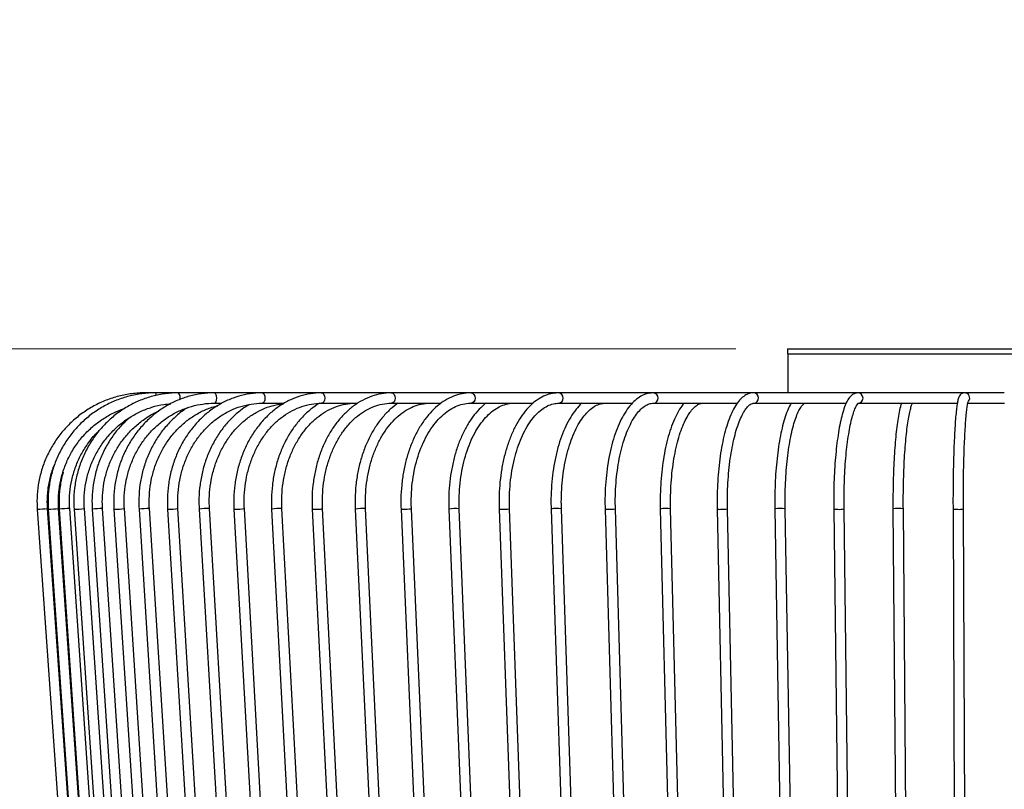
# Model space of a CAD drawing. Header units: millimetres. Extents: x 70.7 to 124.4, y 161.4 to 240.5.
# Tile 3 of 6: x 86.1 to 105.2, y 176.2 to 191.1. Entities that reach past the tile are written whole.
import ezdxf

# ---------------------------------------------------------------- set-up
doc = ezdxf.new("R2010")
doc.units = ezdxf.units.MM
doc.styles.add('SLDTEXTSTYLE0', font='TXT', dxfattribs={"width": 0.75})
doc.dimstyles.new('SLDDIMSTYLE0', dxfattribs={"dimtxt": 3.5, "dimasz": 3.302, "dimexe": 0, "dimexo": 0.0625, "dimgap": 0.875, "dimtad": 1, "dimlfac": 10, "dimrnd": 1e-09, "dimzin": 12, "dimdsep": 46, "dimtxsty": 'SLDTEXTSTYLE0', "dimsah": 1, "dimcen": 0.09, "dimadec": 0, "dimazin": 3, "dimtfac": 1, "dimtmove": 0, "dimatfit": 0, "dimfxl": 0, "dimfrac": 2, "dimtolj": 1, "dimtzin": 12, "dimarcsym": 0})

# ---------------------------------------------------------------- blocks, each defined once
blk = doc.blocks.new('_D')
at = {"color": 7, "linetype": 'Continuous', "lineweight": 0}
for p, q in [((76.478, 184.718), (76.478, 191.068)), ((99.97, 184.718), (75.478, 184.718)), ((76.478, 184.718), (76.478, 167.718)), ((98.07, 167.718), (75.478, 167.718)), ((76.478, 167.718), (76.478, 161.368))]:
    blk.add_line(p, q, dxfattribs=at)
at = {"color": 7, "linetype": 'Continuous', "lineweight": 18}
for points in [[(76.478, 184.718), (76.986, 188.02), (75.97, 188.02)], [(76.478, 167.718), (75.97, 164.416), (76.986, 164.416)]]:
    blk.add_solid(points, dxfattribs=at)
at = {"color": 7, "linetype": 'Continuous', "lineweight": 18, "insert": (71.966, 170.485), "char_height": 3.5, "attachment_point": 1, "rotation": 90, "style": 'SLDTEXTSTYLE0'}
blk.add_mtext('170,00', dxfattribs=at)

msp = doc.modelspace()

# ---------------------------------------------------------------- linework, layer by layer
at = {"color": 7, "linetype": 'Continuous', "lineweight": 25}
for p, q in [((100.9699, 184.7182), (100.9699, 184.6182)), ((100.9699, 184.7182), (109.8699, 184.7182)), ((100.9699, 184.6182), (109.8699, 184.6182)), ((100.9749, 184.6182), (100.9749, 183.8682)), ((88.7713, 183.8682), (88.5797, 183.8682)), ((89.2153, 183.8682), (88.7713, 183.8682)), ((89.9049, 183.8682), (89.2153, 183.8682)), ((90.8297, 183.8682), (89.9049, 183.8682)), ((91.9757, 183.8682), (90.8297, 183.8682)), ((93.3254, 183.8682), (91.9757, 183.8682)), ((94.8586, 183.8682), (93.3254, 183.8682)), ((96.5518, 183.8682), (94.8586, 183.8682)), ((98.3794, 183.8682), (96.5518, 183.8682)), ((100.3138, 183.8682), (98.3794, 183.8682)), ((102.3256, 183.8682), (100.3138, 183.8682)), ((104.3843, 183.8682), (102.3256, 183.8682)), ((105.1478, 183.8682), (104.3843, 183.8682)), ((89.9049, 183.6682), (90.0503, 183.6682)), ((90.8297, 183.6682), (91.2536, 183.6682)), ((91.9757, 183.6682), (92.6706, 183.6682)), ((93.3254, 183.6682), (94.2796, 183.6682)), ((94.8586, 183.6682), (96.0557, 183.6682)), ((96.5518, 183.6682), (97.9715, 183.6682)), ((98.3794, 183.6682), (99.997, 183.6682)), ((100.3138, 183.6682), (102.1001, 183.6682)), ((102.3256, 183.6682), (104.2448, 183.6682)), ((104.4483, 183.6682), (105.1553, 183.6682)), ((86.4858, 181.6217), (87.2546, 170.6217)), ((86.4858, 181.6217), (86.4858, 181.6217)), ((87.4541, 170.6356), (86.6853, 181.6356)), ((86.7, 181.6218), (87.4601, 170.6218)), ((86.7, 181.6218), (86.7012, 181.6217)), ((87.6596, 170.6356), (86.8996, 181.6356)), ((86.9127, 181.6218), (87.6641, 170.6218)), ((87.8636, 170.6355), (87.1122, 181.6355)), ((87.1965, 181.6219), (87.9364, 170.6219)), ((88.1359, 170.6354), (87.3961, 181.6354)), ((87.5474, 181.6221), (88.2729, 170.6221)), ((88.4725, 170.6352), (87.747, 181.6352)), ((87.9678, 181.6222), (88.6761, 170.6222)), ((88.8757, 170.6351), (88.1674, 181.6351)), ((88.4515, 181.6224), (89.1401, 170.6224)), ((89.3397, 170.6349), (88.6511, 181.6349)), ((89.002, 181.6226), (89.6682, 170.6226)), ((89.8678, 170.6347), (89.2017, 181.6347)), ((89.6114, 181.6228), (90.2526, 170.6228)), ((90.4522, 170.6345), (89.811, 181.6345)), ((90.2837, 181.6231), (90.8975, 170.6231)), ((91.0972, 170.6342), (90.4834, 181.6342)), ((91.0093, 181.6234), (91.5934, 170.6234)), ((91.7932, 170.634), (91.209, 181.634)), ((91.7932, 181.6236), (92.3455, 170.6236)), ((92.5452, 170.6337), (91.993, 181.6337)), ((92.6242, 181.624), (93.1424, 170.624)), ((93.3422, 170.6334), (92.824, 181.6334)), ((93.5079, 181.6243), (93.9901, 170.6243)), ((94.1899, 170.633), (93.7077, 181.633)), ((94.4315, 181.6246), (94.876, 170.6246)), ((95.0758, 170.6327), (94.6314, 181.6327)), ((95.4015, 181.625), (95.8065, 170.625)), ((96.0063, 170.6323), (95.6014, 181.6323)), ((96.4039, 181.6254), (96.7678, 170.6254)), ((96.9677, 170.632), (96.6038, 181.632)), ((97.4456, 181.6257), (97.7671, 170.6257)), ((97.967, 170.6316), (97.6455, 181.6316)), ((98.5115, 181.6261), (98.7894, 170.6261)), ((98.9893, 170.6312), (98.7114, 181.6312)), ((99.609, 181.6265), (99.8422, 170.6265)), ((100.0421, 170.6308), (99.809, 181.6308)), ((100.7223, 181.627), (100.9099, 170.627)), ((101.1099, 170.6304), (100.9223, 181.6304)), ((101.859, 181.6274), (102.0003, 170.6274)), ((102.2003, 170.6299), (102.059, 181.6299)), ((103.0028, 181.6278), (103.0973, 170.6278)), ((103.2973, 170.6295), (103.2028, 181.6295)), ((104.1615, 181.6282), (104.2088, 170.6282)), ((104.4088, 170.6291), (104.3614, 181.6291))]:
    msp.add_line(p, q, dxfattribs=at)
at = {"color": 7, "linetype": 'Continuous', "lineweight": 25, "flags": 128}
for points in [[(89.9049, 183.8682), (89.9198, 183.8606), (89.9324, 183.8389), (89.9409, 183.8064), (89.9439, 183.7682), (89.9409, 183.7299), (89.9324, 183.6975), (89.9198, 183.6758), (89.9049, 183.6682)], [(90.8297, 183.8682), (90.8488, 183.8606), (90.865, 183.8389), (90.8759, 183.8064), (90.8797, 183.7682), (90.8759, 183.7299), (90.865, 183.6975), (90.8488, 183.6758), (90.8298, 183.6682)], [(91.9757, 183.8682), (91.9987, 183.8606), (92.0183, 183.8389), (92.0313, 183.8064), (92.0359, 183.7682), (92.0313, 183.7299), (92.0183, 183.6975), (91.9987, 183.6758), (91.9759, 183.6682)], [(93.3254, 183.8682), (93.3521, 183.8606), (93.3747, 183.8389), (93.3898, 183.8064), (93.3951, 183.7682), (93.3898, 183.7299), (93.3747, 183.6975), (93.3521, 183.6758), (93.3257, 183.6682)], [(94.8586, 183.8682), (94.8884, 183.8606), (94.9137, 183.8389), (94.9305, 183.8064), (94.9365, 183.7682), (94.9305, 183.7299), (94.9137, 183.6975), (94.8884, 183.6758), (94.859, 183.6682)], [(86.6856, 181.6313), (86.6863, 181.6313), (86.7006, 181.6323)], [(87.9678, 181.6222), (87.9678, 181.6222), (87.9757, 181.6217)], [(89.002, 181.6226), (89.0029, 181.6222), (89.0155, 181.6217)], [(90.2837, 181.6231), (90.2869, 181.6222), (90.3039, 181.6217)], [(91.7932, 181.6236), (91.8003, 181.6222), (91.8215, 181.6217)]]:
    msp.add_lwpolyline(points, dxfattribs=at)
at = {"color": 7, "linetype": 'Continuous', "lineweight": 25}
for centre, radius, start, end in [((88.7027, 183.8232), 0.0821, 356.57883, 33.22735), ((89.085, 183.7743), 0.1606, 346.78909, 35.78004), ((96.5386, 183.7681), 0.1009, 277.86267, 82.49734), ((98.3716, 183.7681), 0.1003, 274.9766, 85.5497), ((100.3099, 183.7681), 0.1001, 273.04079, 87.75832), ((102.3244, 183.7682), 0.1, 270.14794, 89.34483), ((104.3841, 183.7682), 0.1, 321.11139, 89.90489), ((85.2564, 200.6369), 19.055, 273.69944, 274.30068), ((86.5209, 185.6254), 4.0078, 272.57874, 275.42143), ((87.1721, 179.2925), 2.3437, 91.46273, 96.35349), ((87.1751, 183.431), 1.8092, 270.67916, 277.01633), ((87.7465, 180.1232), 1.512, 89.98107, 97.56533), ((87.9632, 183.1763), 1.5547, 270.45904, 277.5442), ((88.62, 180.5327), 1.1026, 88.37945, 98.7863), ((89.0287, 182.77), 1.1483, 269.33976, 278.66345), ((89.7639, 180.7255), 0.9102, 87.03105, 99.64646), ((90.3329, 182.4967), 0.8755, 268.10412, 279.89789), ((91.1501, 180.8589), 0.7774, 85.65002, 100.43223), ((91.8607, 182.2931), 0.6726, 266.6617, 281.34596), ((92.7551, 180.9713), 0.6657, 84.05973, 101.3401), ((93.5318, 181.6981), 0.0776, 252.05905, 279.98984), ((93.5743, 182.3725), 0.7514, 267.78337, 280.22462), ((94.5561, 181.0192), 0.6181, 83.00923, 101.62951), ((95.4337, 181.7447), 0.124, 254.97021, 277.06798), ((95.4826, 182.2356), 0.6149, 266.86373, 281.14113), ((96.5227, 181.0601), 0.5776, 81.92917, 101.86813), ((97.4872, 181.8026), 0.1817, 256.7749, 275.27008), ((97.5402, 182.12), 0.4996, 265.82741, 282.16711), ((98.6246, 181.1107), 0.5277, 80.52675, 102.37566), ((99.6559, 181.797), 0.1768, 254.61385, 277.41985), ((99.7117, 182.0857), 0.4652, 265.93947, 282.07167), ((100.8311, 181.1175), 0.521, 79.91859, 102.05154), ((101.9165, 181.8638), 0.2434, 256.32881, 275.6933), ((101.9745, 181.9877), 0.3676, 264.71867, 283.28696), ((103.1072, 181.1241), 0.5144, 79.28917, 101.70749), ((104.2305, 181.9405), 0.3198, 257.53894, 274.45758), ((104.289, 181.9027), 0.283, 263.16786, 284.83619)]:
    msp.add_arc(centre, radius, start, end, dxfattribs=at)
for points, knots in [([(88.5797, 183.8682), (88.5335, 183.8673), (88.4016, 183.8646), (88.185, 183.8358), (87.935, 183.7723), (87.6946, 183.6782), (87.4676, 183.5554), (87.2573, 183.4058), (87.0668, 183.2315), (86.8992, 183.0352), (86.7568, 182.8199), (86.6418, 182.5887), (86.5559, 182.3452), (86.5009, 182.093), (86.4766, 181.8503), (86.4829, 181.6931), (86.4858, 181.6217)], [0, 0, 0, 0, 0.04024554, 0.11501154, 0.18981079, 0.26461014, 0.33940962, 0.41420928, 0.48900918, 0.56380937, 0.63860986, 0.71341065, 0.78821174, 0.86301309, 0.93781465, 1, 1, 1, 1]), ([(88.7713, 183.8682), (88.7256, 183.8673), (88.5951, 183.8646), (88.3808, 183.8358), (88.1335, 183.7723), (87.8958, 183.6781), (87.6712, 183.5554), (87.4632, 183.4058), (87.2748, 183.2315), (87.109, 183.0352), (86.9681, 182.8199), (86.8544, 182.5887), (86.7694, 182.3452), (86.715, 182.093), (86.691, 181.8503), (86.6972, 181.6931), (86.7, 181.6218)], [0, 0, 0, 0, 0.0402574, 0.1150038, 0.1897829, 0.2645635, 0.3393475, 0.4141365, 0.4889317, 0.5637342, 0.6385443, 0.7133619, 0.7881865, 0.8630174, 0.9378533, 1, 1, 1, 1]), ([(89.2153, 183.8682), (89.1707, 183.8672), (89.0434, 183.8646), (88.8345, 183.8358), (88.5935, 183.7722), (88.3618, 183.6781), (88.143, 183.5554), (87.9403, 183.4057), (87.7567, 183.2315), (87.5951, 183.0352), (87.4578, 182.8199), (87.347, 182.5886), (87.2641, 182.345), (87.2111, 182.0928), (87.1877, 181.8502), (87.1938, 181.6931), (87.1965, 181.6219)], [0, 0, 0, 0, 0.0402855, 0.1149818, 0.1897098, 0.2644441, 0.3391913, 0.4139571, 0.4887453, 0.5635578, 0.6383949, 0.7132553, 0.7881368, 0.8630361, 0.9379497, 1, 1, 1, 1]), ([(89.9049, 183.8682), (89.862, 183.8672), (89.7397, 183.8646), (89.5392, 183.8357), (89.308, 183.7721), (89.0857, 183.678), (88.8758, 183.5553), (88.6813, 183.4057), (88.5052, 183.2314), (88.3501, 183.0352), (88.2184, 182.8198), (88.112, 182.5885), (88.0325, 182.3448), (87.9817, 182.0924), (87.9594, 181.85), (87.9652, 181.6931), (87.9678, 181.6222)], [0, 0, 0, 0, 0.0403306, 0.1149346, 0.1895701, 0.2642237, 0.3389123, 0.4136479, 0.4884364, 0.5632786, 0.6381713, 0.7131085, 0.7880833, 0.8630884, 0.9381168, 1, 1, 1, 1]), ([(90.8297, 183.8682), (90.789, 183.8672), (90.6735, 183.8646), (90.4841, 183.8356), (90.266, 183.772), (90.0563, 183.6779), (89.8583, 183.5552), (89.6749, 183.4056), (89.5088, 183.2313), (89.3625, 183.035), (89.2382, 182.8195), (89.1379, 182.5881), (89.063, 182.3443), (89.0151, 182.0917), (88.9942, 181.8496), (88.9996, 181.6931), (89.002, 181.6226)], [0, 0, 0, 0, 0.0403941, 0.1148416, 0.1893232, 0.2638508, 0.3384596, 0.4131693, 0.487984, 0.5628956, 0.6378893, 0.712948, 0.7880558, 0.8631997, 0.9383702, 1, 1, 1, 1]), ([(91.9757, 183.8682), (91.9378, 183.8672), (91.8305, 183.8646), (91.6549, 183.8355), (91.4529, 183.7718), (91.2589, 183.6777), (91.0757, 183.555), (90.9059, 183.4054), (90.7522, 183.2311), (90.6168, 183.0346), (90.5018, 182.8189), (90.4091, 182.5873), (90.3398, 182.3434), (90.2957, 182.0907), (90.2764, 181.849), (90.2814, 181.6931), (90.2837, 181.6231)], [0, 0, 0, 0, 0.0404784, 0.1146655, 0.188897, 0.26323666, 0.3377506, 0.4124629, 0.48736123, 0.56241123, 0.63757179, 0.71280585, 0.78808553, 0.86339306, 0.93871902, 1, 1, 1, 1]), ([(93.3254, 183.8682), (93.2908, 183.8672), (93.1932, 183.8645), (93.0336, 183.8352), (92.8507, 183.7715), (92.675, 183.6774), (92.5092, 183.5548), (92.3555, 183.4051), (92.2163, 183.2306), (92.0938, 183.0338), (91.9899, 182.8179), (91.9062, 182.5861), (91.8437, 182.342), (91.8039, 182.0893), (91.7867, 181.8483), (91.7912, 181.693), (91.7932, 181.6236)], [0, 0, 0, 0, 0.0405873, 0.1143374, 0.1881623, 0.2622304, 0.3366554, 0.4114459, 0.4865358, 0.5618304, 0.6372423, 0.7127082, 0.7881844, 0.8636582, 0.939131, 1, 1, 1, 1]), ([(94.8586, 183.8682), (94.8275, 183.8672), (94.7407, 183.8644), (94.5992, 183.8349), (94.4378, 183.7711), (94.283, 183.6771), (94.1369, 183.5545), (94.0014, 183.4046), (93.8789, 183.2298), (93.7711, 183.0326), (93.6799, 182.8164), (93.6065, 182.5844), (93.5519, 182.3403), (93.5171, 182.0878), (93.5022, 181.8476), (93.5061, 181.693), (93.5079, 181.6243)], [0, 0, 0, 0, 0.0407274, 0.1137253, 0.1868782, 0.2605681, 0.334968, 0.4100027, 0.4854665, 0.5611498, 0.6368959, 0.7126146, 0.7882851, 0.8639111, 0.9395091, 1, 1, 1, 1]), ([(96.5518, 183.8682), (96.5244, 183.8671), (96.4492, 183.8643), (96.3273, 183.8343), (96.1897, 183.7705), (96.0581, 183.6767), (95.9338, 183.5542), (95.8186, 183.404), (95.7145, 183.2286), (95.6233, 183.031), (95.5463, 182.8146), (95.4845, 182.5827), (95.4385, 182.339), (95.4093, 182.0869), (95.3968, 181.8474), (95.4001, 181.6933), (95.4015, 181.625)], [0, 0, 0, 0, 0.0409118, 0.1125584, 0.1845683, 0.2577666, 0.3323524, 0.4079619, 0.4840732, 0.5602781, 0.6363805, 0.7123454, 0.7881856, 0.8639325, 0.939623, 1, 1, 1, 1]), ([(98.3794, 183.8682), (98.3558, 183.8671), (98.2925, 183.8641), (98.1912, 183.8331), (98.0795, 183.7696), (97.9731, 183.6766), (97.8725, 183.5542), (97.7793, 183.4036), (97.6956, 183.2277), (97.6225, 183.03), (97.5611, 182.8139), (97.5118, 182.5827), (97.4752, 182.3398), (97.4519, 182.0886), (97.4418, 181.849), (97.4444, 181.6947), (97.4456, 181.6257)], [0, 0, 0, 0, 0.0411698, 0.1102335, 0.1802111, 0.2528704, 0.3282122, 0.4049979, 0.4820188, 0.5587606, 0.6351811, 0.7113346, 0.7872916, 0.8631165, 0.9388644, 1, 1, 1, 1]), ([(100.3138, 183.8682), (100.2932, 183.8668), (100.2411, 183.8634), (100.1611, 183.8306), (100.0777, 183.7686), (99.9987, 183.6778), (99.9236, 183.5564), (99.8543, 183.4055), (99.7926, 183.23), (99.7392, 183.0336), (99.6943, 182.8192), (99.6583, 182.5897), (99.6314, 182.3483), (99.6142, 182.0986), (99.6063, 181.8565), (99.6082, 181.699), (99.609, 181.6265)], [0, 0, 0, 0, 0.0415882, 0.1052865, 0.1713662, 0.2436989, 0.3212416, 0.39995, 0.477849, 0.5549792, 0.6315707, 0.7078068, 0.7838131, 0.8596754, 0.9354563, 1, 1, 1, 1]), ([(102.3256, 183.8682), (102.3056, 183.866), (102.2615, 183.8611), (102.2044, 183.8246), (102.1531, 183.769), (102.1041, 183.6858), (102.0566, 183.5685), (102.013, 183.4194), (101.9749, 183.2483), (101.9421, 183.0569), (101.9143, 182.8472), (101.8918, 182.6218), (101.8747, 182.3838), (101.8634, 182.1367), (101.8574, 181.8831), (101.8585, 181.7129), (101.859, 181.6274)], [0, 0, 0, 0, 0.042556, 0.0941065, 0.1513672, 0.2235349, 0.307077, 0.387616, 0.4658758, 0.5430065, 0.619541, 0.6957368, 0.7717312, 0.8476051, 0.9234109, 1, 1, 1, 1]), ([(104.3843, 183.8682), (104.3637, 183.8642), (104.3254, 183.8568), (104.2952, 183.8246), (104.278, 183.7967), (104.263, 183.7575), (104.2488, 183.6986), (104.2333, 183.6021), (104.2191, 183.4767), (104.206, 183.323), (104.1945, 183.1471), (104.1845, 182.9506), (104.1761, 182.7361), (104.1695, 182.5067), (104.1647, 182.2659), (104.1618, 182.0174), (104.1609, 181.8034), (104.1613, 181.6738), (104.1615, 181.6282)], [0, 0, 0, 0, 0.0284502, 0.0527421, 0.0807869, 0.1212242, 0.1957407, 0.2709652, 0.3505705, 0.4278139, 0.5042264, 0.5802772, 0.6561433, 0.7319065, 0.8076094, 0.8832775, 0.9589275, 1, 1, 1, 1]), ([(87.3961, 181.6354), (87.3941, 181.6772), (87.3882, 181.8005), (87.4011, 182.0058), (87.4451, 182.2468), (87.519, 182.4798), (87.6208, 182.701), (87.7491, 182.9068), (87.9017, 183.0937), (88.0761, 183.2586), (88.2694, 183.3987), (88.4784, 183.5121), (88.6997, 183.5953), (88.8957, 183.6447), (89.0178, 183.6545), (89.0616, 183.658)], [0, 0, 0, 0, 0.0424741, 0.1251825, 0.2079293, 0.2906766, 0.3734311, 0.4561997, 0.5389893, 0.6218062, 0.7046557, 0.7875415, 0.8704644, 0.9534223, 1, 1, 1, 1]), ([(88.1674, 181.6351), (88.1654, 181.677), (88.1598, 181.8003), (88.1721, 182.0056), (88.2141, 182.2464), (88.2845, 182.4792), (88.3816, 182.7003), (88.5039, 182.9058), (88.6494, 183.0926), (88.8156, 183.2574), (88.9998, 183.3976), (89.199, 183.5108), (89.41, 183.5954), (89.6255, 183.6485), (89.7919, 183.6668), (89.8838, 183.6679), (89.9049, 183.6682)], [0, 0, 0, 0, 0.04032, 0.118609, 0.1969307, 0.2752503, 0.3535772, 0.4319222, 0.5102981, 0.5887189, 0.667199, 0.7457512, 0.8243835, 0.9030965, 0.9778188, 1, 1, 1, 1]), ([(89.3881, 183.581), (89.3713, 183.5711), (89.286, 183.5212), (89.1467, 183.4043), (88.9744, 183.2318), (88.8237, 183.035), (88.6954, 182.8197), (88.5919, 182.5883), (88.5145, 182.3446), (88.4651, 182.0921), (88.4434, 181.8498), (88.449, 181.6931), (88.4515, 181.6224)], [0, 0, 0, 0, 0.0270539, 0.13699, 0.2470377, 0.3571937, 0.4674466, 0.5777812, 0.6881812, 0.798632, 0.9091211, 1, 1, 1, 1]), ([(88.6511, 181.6349), (88.6493, 181.6769), (88.6438, 181.8002), (88.6557, 182.0055), (88.6965, 182.2462), (88.7648, 182.479), (88.8589, 182.6999), (88.9775, 182.9053), (89.1185, 183.092), (89.2796, 183.2567), (89.4581, 183.3972), (89.6513, 183.5093), (89.8235, 183.5846), (89.9327, 183.61), (89.9709, 183.619)], [0, 0, 0, 0, 0.04658531, 0.13688895, 0.22722777, 0.31756111, 0.40789978, 0.49825781, 0.58865332, 0.6791086, 0.76964881, 0.86029873, 0.95107738, 1, 1, 1, 1]), ([(89.2017, 181.6347), (89.1999, 181.6767), (89.1945, 181.8001), (89.2061, 182.0055), (89.2454, 182.246), (89.3113, 182.4787), (89.4022, 182.6996), (89.5166, 182.9049), (89.6526, 183.0914), (89.8079, 183.2561), (89.98, 183.3962), (90.1661, 183.5095), (90.3631, 183.5943), (90.5646, 183.6478), (90.7214, 183.6667), (90.8088, 183.6679), (90.8297, 183.6682)], [0, 0, 0, 0, 0.0403669, 0.1184786, 0.1966185, 0.2747498, 0.3528805, 0.4310228, 0.5091949, 0.5874214, 0.6657333, 0.7441642, 0.8227441, 0.9014891, 0.9763935, 1, 1, 1, 1]), ([(90.5876, 183.6459), (90.5376, 183.6155), (90.4231, 183.5459), (90.2604, 183.405), (90.0998, 183.2314), (89.9588, 183.0348), (89.839, 182.8193), (89.7423, 182.5878), (89.67, 182.3439), (89.6239, 182.0913), (89.6038, 181.8493), (89.609, 181.6931), (89.6114, 181.6228)], [0, 0, 0, 0, 0.0805335, 0.1843158, 0.2882946, 0.3924448, 0.4967305, 0.6011157, 0.7055703, 0.8100724, 0.9146082, 1, 1, 1, 1]), ([(89.811, 181.6345), (89.8093, 181.6766), (89.8041, 181.8001), (89.8153, 182.0054), (89.853, 182.246), (89.9163, 182.4786), (90.0036, 182.6993), (90.1134, 182.9046), (90.2439, 183.091), (90.3928, 183.2555), (90.5578, 183.3955), (90.7361, 183.5091), (90.9249, 183.5927), (91.0931, 183.6434), (91.1984, 183.6534), (91.2369, 183.657)], [0, 0, 0, 0, 0.0427028, 0.1251846, 0.2076937, 0.2901883, 0.372674, 0.455162, 0.5376726, 0.6202372, 0.7028993, 0.7857115, 0.8687265, 0.9519809, 1, 1, 1, 1]), ([(90.4834, 181.6342), (90.4817, 181.6764), (90.4768, 181.8), (90.4874, 182.0054), (90.5235, 182.2459), (90.584, 182.4786), (90.6673, 182.6992), (90.7722, 182.9044), (90.8966, 183.0907), (91.0386, 183.255), (91.1958, 183.3949), (91.3655, 183.5081), (91.5452, 183.593), (91.7321, 183.6479), (91.8769, 183.6668), (91.9582, 183.6679), (91.9757, 183.6682)], [0, 0, 0, 0, 0.0404209, 0.1183523, 0.1963071, 0.2742416, 0.3521579, 0.4300626, 0.5079737, 0.5859244, 0.6639663, 0.7421683, 0.8206083, 0.8993511, 0.9784144, 1, 1, 1, 1]), ([(91.9347, 183.6682), (91.878, 183.6308), (91.762, 183.5543), (91.6028, 183.4049), (91.4559, 183.231), (91.3268, 183.0342), (91.2171, 182.8185), (91.1287, 182.5868), (91.0627, 182.3427), (91.0207, 182.0901), (91.0024, 181.8487), (91.0072, 181.693), (91.0093, 181.6234)], [0, 0, 0, 0, 0.0974169, 0.1992021, 0.3013127, 0.4036684, 0.5061852, 0.6087951, 0.7114525, 0.8141286, 0.9168173, 1, 1, 1, 1]), ([(91.209, 181.634), (91.2074, 181.6762), (91.2027, 181.7999), (91.2128, 182.0054), (91.2471, 182.246), (91.3046, 182.4786), (91.3837, 182.6993), (91.4832, 182.9044), (91.6013, 183.0905), (91.7358, 183.2547), (91.8846, 183.3944), (92.0451, 183.5075), (92.2149, 183.5924), (92.3914, 183.6474), (92.5291, 183.6667), (92.6069, 183.6679), (92.6243, 183.6682)], [0, 0, 0, 0, 0.0404489, 0.1182942, 0.1961601, 0.2739968, 0.3518008, 0.4295775, 0.5073406, 0.5851223, 0.6629826, 0.7410117, 0.8193237, 0.8980301, 0.9771857, 1, 1, 1, 1]), ([(91.993, 181.6337), (91.9915, 181.676), (91.987, 181.7998), (91.9966, 182.0055), (92.029, 182.2462), (92.0832, 182.4789), (92.1578, 182.6996), (92.2516, 182.9046), (92.3629, 183.0906), (92.4895, 183.2546), (92.6293, 183.394), (92.7799, 183.5069), (92.9391, 183.5917), (93.1044, 183.6468), (93.2342, 183.6666), (93.3081, 183.6679), (93.3254, 183.6682)], [0, 0, 0, 0, 0.0404769, 0.1182412, 0.1960236, 0.2737672, 0.351461, 0.4291031, 0.5067077, 0.5843023, 0.6619485, 0.7397564, 0.8178837, 0.8965092, 0.9757553, 1, 1, 1, 1]), ([(93.4503, 183.6682), (93.3995, 183.6307), (93.2956, 183.5541), (93.1533, 183.4045), (93.022, 183.2303), (92.9067, 183.0333), (92.8089, 182.8172), (92.7302, 182.5853), (92.6715, 182.3412), (92.6342, 182.0886), (92.6181, 181.8479), (92.6223, 181.693), (92.6242, 181.624)], [0, 0, 0, 0, 0.0972455, 0.1990403, 0.3013309, 0.4039214, 0.5066517, 0.6094079, 0.7121418, 0.8148459, 0.9175314, 1, 1, 1, 1]), ([(92.824, 181.6334), (92.8225, 181.6758), (92.8184, 181.7997), (92.8273, 182.0057), (92.8577, 182.2465), (92.9085, 182.4793), (92.9784, 182.7), (93.0663, 182.9051), (93.1703, 183.091), (93.2886, 183.2548), (93.419, 183.394), (93.5592, 183.5065), (93.7069, 183.591), (93.8602, 183.6462), (93.9815, 183.6665), (94.0511, 183.6678), (94.0682, 183.6682)], [0, 0, 0, 0, 0.040504, 0.1181939, 0.1958994, 0.2735562, 0.3511448, 0.4286541, 0.5060885, 0.5834811, 0.6608822, 0.7384154, 0.816285, 0.89476, 0.9740776, 1, 1, 1, 1]), ([(93.7077, 181.633), (93.7063, 181.6756), (93.7025, 181.7997), (93.7108, 182.0059), (93.739, 182.2469), (93.7863, 182.4799), (93.8513, 182.7008), (93.9329, 182.9059), (94.0294, 183.0917), (94.139, 183.2553), (94.2596, 183.3942), (94.3888, 183.5063), (94.5245, 183.5905), (94.6649, 183.6455), (94.7769, 183.6663), (94.8417, 183.6678), (94.8586, 183.6682)], [0, 0, 0, 0, 0.0405295, 0.1181516, 0.1957876, 0.2733653, 0.3508564, 0.4282385, 0.505503, 0.5826692, 0.6597994, 0.7370028, 0.8145252, 0.8927457, 0.9720829, 1, 1, 1, 1]), ([(95.1459, 183.6682), (95.1017, 183.6307), (95.0113, 183.5538), (94.8879, 183.404), (94.7742, 183.2293), (94.6745, 183.0318), (94.5902, 182.8154), (94.5225, 182.5835), (94.4721, 182.3395), (94.4401, 182.0872), (94.4263, 181.8474), (94.4299, 181.6931), (94.4315, 181.6246)], [0, 0, 0, 0, 0.0970645, 0.1990779, 0.3017437, 0.4046673, 0.5075705, 0.6103686, 0.7130513, 0.8156405, 0.9181719, 1, 1, 1, 1]), ([(94.6314, 181.6327), (94.6301, 181.6754), (94.6266, 181.7997), (94.6342, 182.0061), (94.6602, 182.2475), (94.7038, 182.4807), (94.7636, 182.7018), (94.8387, 182.907), (94.9275, 183.0929), (95.0282, 183.2564), (95.1386, 183.3949), (95.2564, 183.5065), (95.3796, 183.5902), (95.5063, 183.6449), (95.6082, 183.6661), (95.6677, 183.6677), (95.6842, 183.6682)], [0, 0, 0, 0, 0.0405521, 0.1181133, 0.1956868, 0.2731938, 0.3505969, 0.4278616, 0.5049631, 0.5819, 0.6587243, 0.7355469, 0.8126196, 0.8904385, 0.9696849, 1, 1, 1, 1]), ([(95.6014, 181.6323), (95.6003, 181.6751), (95.597, 181.7997), (95.604, 182.0065), (95.6277, 182.2482), (95.6674, 182.4818), (95.7219, 182.7032), (95.7903, 182.9086), (95.8711, 183.0946), (95.9625, 183.258), (96.0625, 183.3962), (96.1688, 183.5073), (96.279, 183.5902), (96.3914, 183.6443), (96.4823, 183.6659), (96.5359, 183.6677), (96.5518, 183.6682)], [0, 0, 0, 0, 0.0405708, 0.1180764, 0.1955936, 0.2730378, 0.3503636, 0.4275244, 0.5044769, 0.5811931, 0.6576904, 0.734094, 0.8106108, 0.8878335, 0.9667807, 1, 1, 1, 1]), ([(96.9952, 183.6682), (96.9584, 183.6307), (96.8827, 183.5535), (96.7802, 183.4033), (96.6859, 183.2281), (96.6036, 183.0302), (96.5342, 182.8139), (96.4786, 182.5823), (96.4373, 182.3389), (96.411, 182.0872), (96.3997, 181.8478), (96.4026, 181.6938), (96.4039, 181.6254)], [0, 0, 0, 0, 0.096919, 0.1995755, 0.3028499, 0.4060135, 0.5089012, 0.6115152, 0.7139091, 0.8161477, 0.918294, 1, 1, 1, 1]), ([(96.6038, 181.632), (96.6028, 181.6749), (96.5999, 181.7997), (96.6062, 182.0069), (96.6275, 182.249), (96.6631, 182.483), (96.7122, 182.7048), (96.7737, 182.9106), (96.8463, 183.0969), (96.9282, 183.2603), (97.0176, 183.3983), (97.1122, 183.5088), (97.2093, 183.5908), (97.3069, 183.644), (97.3859, 183.6657), (97.4328, 183.6676), (97.4478, 183.6682)], [0, 0, 0, 0, 0.0405839, 0.1180374, 0.1955024, 0.2728904, 0.3501494, 0.4272222, 0.5040467, 0.580564, 0.6567436, 0.7326494, 0.8085171, 0.8849086, 0.9631997, 1, 1, 1, 1]), ([(97.6455, 181.6316), (97.6446, 181.6746), (97.642, 181.7997), (97.6476, 182.0074), (97.6664, 182.25), (97.698, 182.4845), (97.7414, 182.7068), (97.7957, 182.9131), (97.8599, 183.0998), (97.9323, 183.2634), (98.011, 183.4014), (98.0938, 183.5114), (98.1779, 183.5924), (98.2605, 183.644), (98.3267, 183.6656), (98.3658, 183.6675), (98.3794, 183.6682)], [0, 0, 0, 0, 0.0405897, 0.1179909, 0.1954045, 0.27274, 0.3499414, 0.426943, 0.503666, 0.5800197, 0.6559163, 0.7313275, 0.8064445, 0.8817619, 0.9588557, 1, 1, 1, 1]), ([(98.9696, 183.6682), (98.9408, 183.6309), (98.8812, 183.5536), (98.8017, 183.4036), (98.7286, 183.228), (98.6652, 183.0306), (98.6119, 182.8152), (98.5693, 182.5846), (98.5375, 182.3423), (98.5172, 182.0918), (98.5083, 181.8515), (98.5105, 181.6962), (98.5115, 181.6261)], [0, 0, 0, 0, 0.0967841, 0.2007945, 0.3045086, 0.4075362, 0.5099756, 0.6119856, 0.7137011, 0.8152262, 0.9166423, 1, 1, 1, 1]), ([(98.7114, 181.6312), (98.7107, 181.6743), (98.7084, 181.7997), (98.7132, 182.0079), (98.7295, 182.2511), (98.7569, 182.4862), (98.7944, 182.7091), (98.8415, 182.9161), (98.8971, 183.1033), (98.9598, 183.2674), (99.0278, 183.4056), (99.0989, 183.5153), (99.1701, 183.5952), (99.2381, 183.645), (99.2907, 183.6656), (99.3208, 183.6675), (99.3322, 183.6682)], [0, 0, 0, 0, 0.0405855, 0.1179295, 0.1952873, 0.2725693, 0.3497184, 0.426664, 0.5033149, 0.5795522, 0.6552289, 0.7302016, 0.8044656, 0.8785188, 0.9537194, 1, 1, 1, 1]), ([(99.809, 181.6308), (99.8083, 181.6741), (99.8064, 181.7998), (99.8105, 182.0085), (99.8242, 182.2523), (99.8472, 182.4881), (99.8788, 182.7118), (99.9184, 182.9194), (99.9652, 183.1074), (100.018, 183.2724), (100.0752, 183.4111), (100.1348, 183.5209), (100.1937, 183.6), (100.2478, 183.6477), (100.2867, 183.6661), (100.3058, 183.6675), (100.3138, 183.6682)], [0, 0, 0, 0, 0.0405679, 0.1178419, 0.1951321, 0.2723522, 0.3494474, 0.4263468, 0.5029535, 0.579129, 0.6546755, 0.7293289, 0.8028267, 0.8752784, 0.9479108, 1, 1, 1, 1]), ([(101.0379, 183.6682), (101.0182, 183.6323), (100.9767, 183.5569), (100.9223, 183.4094), (100.8721, 183.2357), (100.8289, 183.041), (100.7926, 182.8284), (100.7633, 182.6005), (100.7413, 182.3605), (100.727, 182.1118), (100.7202, 181.8658), (100.7216, 181.7039), (100.7223, 181.627)], [0, 0, 0, 0, 0.0957117, 0.2010206, 0.3043358, 0.4063348, 0.5075448, 0.6082754, 0.7087103, 0.8089648, 0.9091175, 1, 1, 1, 1]), ([(100.9223, 181.6304), (100.9217, 181.6738), (100.9202, 181.7999), (100.9235, 182.0091), (100.9345, 182.2536), (100.9531, 182.4902), (100.9786, 182.7146), (101.0106, 182.9232), (101.0485, 183.1122), (101.0912, 183.2782), (101.1376, 183.418), (101.1857, 183.5285), (101.2329, 183.6073), (101.2745, 183.6533), (101.3006, 183.6678), (101.3063, 183.668), (101.3089, 183.6682)], [0, 0, 0, 0, 0.0405314, 0.1177108, 0.1949096, 0.2720475, 0.3490751, 0.425927, 0.5025086, 0.5786756, 0.6541996, 0.7287174, 0.8016929, 0.8725794, 0.941963, 1, 1, 1, 1]), ([(102.059, 181.6299), (102.0586, 181.6735), (102.0574, 181.7999), (102.0599, 182.0098), (102.0682, 182.2551), (102.0823, 182.4924), (102.1016, 182.7178), (102.1258, 182.9274), (102.1545, 183.1176), (102.1869, 183.285), (102.2223, 183.4263), (102.2589, 183.5382), (102.2943, 183.6153), (102.3221, 183.66), (102.3402, 183.6711), (102.3358, 183.6701), (102.3353, 183.67)], [0, 0, 0, 0, 0.0431521, 0.125306, 0.2074843, 0.2896108, 0.3716424, 0.4535202, 0.5351564, 0.6164092, 0.6970363, 0.7766024, 0.8543125, 0.9206198, 0.9908669, 1, 1, 1, 1]), ([(103.1667, 183.6682), (103.1593, 183.6453), (103.1404, 183.5871), (103.1147, 183.4639), (103.0882, 183.303), (103.0653, 183.1204), (103.0457, 182.9186), (103.0295, 182.6997), (103.0168, 182.4669), (103.0079, 182.2234), (103.0028, 181.9732), (103.0018, 181.7733), (103.0026, 181.6585), (103.0028, 181.6278)], [0, 0, 0, 0, 0.0683383, 0.1736835, 0.2749523, 0.3745833, 0.4734558, 0.5719268, 0.6701685, 0.7682749, 0.8663033, 0.9642926, 1, 1, 1, 1]), ([(103.2028, 181.6295), (103.2025, 181.6732), (103.2017, 181.8), (103.2034, 182.0105), (103.209, 182.2566), (103.2184, 182.4947), (103.2313, 182.7211), (103.2477, 182.9319), (103.267, 183.1234), (103.2889, 183.2926), (103.3128, 183.4357), (103.3384, 183.551), (103.3609, 183.6266), (103.3778, 183.665), (103.3811, 183.6702), (103.3812, 183.6704)], [0, 0, 0, 0, 0.0467319, 0.1356926, 0.2246847, 0.3136377, 0.4025183, 0.4912804, 0.579853, 0.668117, 0.7558562, 0.8426448, 0.9275754, 0.9969653, 1, 1, 1, 1]), ([(104.3614, 181.6291), (104.3613, 181.6729), (104.3609, 181.8001), (104.3618, 182.0113), (104.3646, 182.2581), (104.3693, 182.4972), (104.3758, 182.7245), (104.384, 182.9365), (104.3938, 183.1296), (104.4049, 183.3006), (104.4172, 183.4466), (104.4301, 183.5643), (104.4432, 183.6478), (104.4524, 183.6924), (104.46, 183.7107), (104.4583, 183.7078), (104.4581, 183.7074)], [0, 0, 0, 0, 0.04387517, 0.12739546, 0.21095032, 0.29448632, 0.37798723, 0.46143022, 0.54477949, 0.62797334, 0.71089491, 0.79329754, 0.87458778, 0.94161457, 0.99220631, 1, 1, 1, 1]), ([(86.8996, 181.6356), (86.8975, 181.6773), (86.8914, 181.8006), (86.9047, 182.006), (86.9501, 182.2471), (87.0262, 182.4803), (87.1311, 182.7017), (87.2633, 182.9076), (87.4205, 183.0944), (87.6001, 183.2596), (87.7996, 183.3988), (87.9901, 183.5024), (88.1177, 183.5463), (88.1688, 183.5639)], [0, 0, 0, 0, 0.0503061, 0.1484614, 0.2466654, 0.3448701, 0.4430783, 0.541293, 0.6395166, 0.7377513, 0.8359984, 0.9342585, 1, 1, 1, 1]), ([(88.274, 183.3953), (88.2149, 183.341), (88.0944, 183.2303), (87.9388, 183.0349), (87.8037, 182.8199), (87.6951, 182.5886), (87.6137, 182.345), (87.5617, 182.0926), (87.5388, 181.8501), (87.5447, 181.6931), (87.5474, 181.6221)], [0, 0, 0, 0, 0.12351808, 0.25175958, 0.38006363, 0.50842526, 0.63683722, 0.765291, 0.89377758, 1, 1, 1, 1]), ([(87.747, 181.6352), (87.745, 181.6771), (87.7392, 181.8004), (87.7519, 182.0057), (87.795, 182.2466), (87.8672, 182.4795), (87.9669, 182.7007), (88.0924, 182.9064), (88.2418, 183.093), (88.4123, 183.2585), (88.6022, 183.3964), (88.7445, 183.4825), (88.8253, 183.5133), (88.8339, 183.5166)], [0, 0, 0, 0, 0.053321, 0.1570118, 0.2607484, 0.3644846, 0.4682311, 0.5719998, 0.675803, 0.7796537, 0.8835634, 0.9875414, 1, 1, 1, 1]), ([(87.1122, 181.6355), (87.1102, 181.6773), (87.1042, 181.8006), (87.1174, 182.0059), (87.1621, 182.2469), (87.2373, 182.48), (87.3406, 182.7016), (87.4721, 182.9063), (87.5938, 183.0598), (87.6781, 183.1356), (87.7026, 183.1577)], [0, 0, 0, 0, 0.0740715, 0.2184708, 0.3629398, 0.5074099, 0.6518892, 0.7963855, 0.940906, 1, 1, 1, 1]), ([(86.6853, 181.6356), (86.6832, 181.6774), (86.6771, 181.8006), (86.6901, 182.0063), (86.7383, 182.2464), (86.7863, 182.413), (86.8259, 182.4943), (86.8297, 182.5021)], [0, 0, 0, 0, 0.1414643, 0.4177326, 0.6941419, 0.9705515, 1, 1, 1, 1]), ([(86.9849, 182.3367), (86.9654, 182.2556), (86.9259, 182.0909), (86.9041, 181.8501), (86.91, 181.6931), (86.9127, 181.6218)], [0, 0, 0, 0, 0.3470034, 0.7039243, 1, 1, 1, 1])]:
    msp.add_open_spline(points, degree=3, knots=knots, dxfattribs=at)

# ---------------------------------------------------------------- dimensions: what is measured, and where the dimension line sits
at = {"color": 7, "linetype": 'Continuous', "lineweight": 18}
dim = msp.add_linear_dim(base=(76.4776, 167.7182), p1=(100.9699, 184.7182), p2=(99.0699, 167.7182), angle=90, dimstyle='SLDDIMSTYLE0', dxfattribs=at)
dim.commit()
dim.dimension.update_dxf_attribs({"geometry": '_D', "text_midpoint": (76.4776, 177.5966), "dimtype": 160})

doc.saveas('drawing.dxf')
